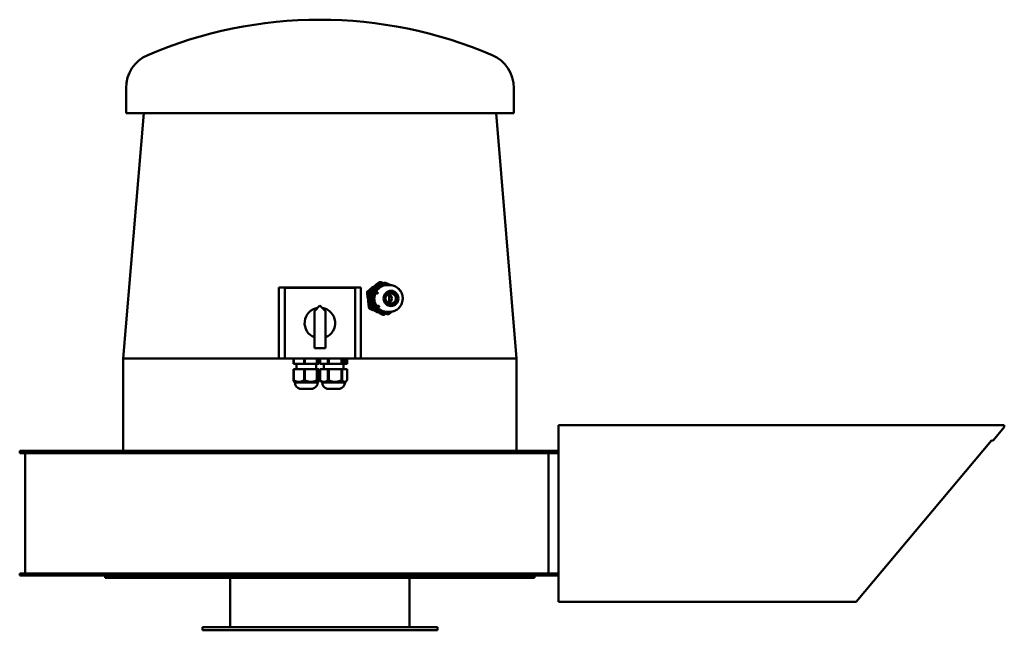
# Model space of a CAD drawing. Header units: millimetres. Extents: x 179 to 1081, y 166 to 725.
import ezdxf

# ---------------------------------------------------------------- set-up
doc = ezdxf.new("R2010")
doc.units = ezdxf.units.MM
doc.header["$LTSCALE"] = 3
doc.layers.add('Widoczne (ISO)', color=7, linetype='Continuous', lineweight=50)

msp = doc.modelspace()

# ---------------------------------------------------------------- linework, layer by layer
at = {"layer": 'Widoczne (ISO)'}
for p, q in [((276.66, 639.25), (276.66, 662.25)), ((631.66, 639.25), (631.66, 662.25)), ((292.87, 639.25), (274.16, 414.75)), ((631.66, 639.25), (276.66, 639.25)), ((615.45, 639.25), (634.16, 414.75)), ((416.66, 479.75), (416.66, 414.75)), ((491.66, 479.75), (416.66, 479.75)), ((421.91, 479.5), (486.41, 479.5)), ((421.91, 415), (421.91, 479.5)), ((486.41, 479.5), (486.41, 415)), ((491.66, 414.75), (491.66, 479.75)), ((502.48, 479.64), (498.25, 476.43)), ((500.17, 475.84), (509.62, 483.01)), ((501.45, 475.57), (512.69, 484.1)), ((503, 475.57), (514.24, 484.1)), ((508.82, 484.45), (504.93, 481.49)), ((509.68, 484.74), (509.05, 484.74)), ((512.2, 483.73), (510.26, 484.61)), ((510.47, 483.3), (511.64, 483.3)), ((512.69, 484.1), (514.24, 484.1)), ((516.06, 481.86), (513.99, 481.86)), ((514.24, 484.1), (518.94, 481.96)), ((514.47, 482.43), (516.54, 482.43)), ((517.04, 482), (517.96, 482)), ((526.22, 478.64), (527, 478.28)), ((527, 478.28), (527.06, 477.74)), ((497.67, 475.05), (499.09, 461.57)), ((500.86, 462.42), (499.59, 474.47)), ((502.96, 461.22), (501.45, 475.57)), ((501.45, 475.57), (503, 475.57)), ((504.51, 461.22), (503, 475.57)), ((506.81, 474.22), (504.74, 474.22)), ((504.93, 475.19), (507, 475.19)), ((527.26, 477.49), (527.37, 477.49)), ((449.16, 458.25), (454.16, 463.25)), ((454.16, 463.25), (459.16, 458.25)), ((499.95, 460.36), (502.65, 459.13)), ((512.44, 456.32), (501.72, 461.21)), ((515.72, 455.4), (502.96, 461.22)), ((502.96, 461.22), (504.51, 461.22)), ((517.27, 455.4), (504.51, 461.22)), ((505.94, 462.92), (508.01, 462.92)), ((506.22, 462.01), (508.28, 462.01)), ((449.16, 424.25), (449.16, 458.25)), ((459.16, 458.25), (459.16, 424.25)), ((509.43, 456.04), (511.94, 454.89)), ((511.36, 456.25), (511.75, 456.25)), ((512.52, 454.76), (512.5, 454.76)), ((513.02, 456.2), (513.98, 456.2)), ((513.38, 455.05), (514.55, 455.94)), ((515.72, 455.4), (517.27, 455.4)), ((515.76, 457.5), (517.96, 457.5)), ((517.04, 457.07), (519.11, 457.07)), ((520.37, 457.75), (517.27, 455.4)), ((459.16, 424.25), (449.16, 424.25)), ((416.66, 414.75), (274.16, 414.75)), ((274.16, 414.75), (274.16, 330.25)), ((416.66, 414.75), (429.99, 414.75)), ((486.41, 415), (421.91, 415)), ((429.99, 415), (429.99, 410)), ((430.33, 415), (430.33, 410)), ((439.61, 415), (439.61, 410)), ((440.47, 415), (440.47, 410)), ((451.28, 415), (451.28, 410)), ((451.81, 415), (451.81, 410)), ((453.33, 415), (453.33, 410)), ((453.33, 414.75), (454.25, 414.75)), ((454.25, 415), (454.25, 410)), ((454.36, 415), (454.36, 410)), ((461.41, 415), (461.41, 410)), ((462.21, 415), (462.21, 410)), ((473.82, 415), (473.82, 410)), ((474.51, 415), (474.51, 410)), ((479.07, 415), (479.07, 410)), ((479.07, 414.75), (491.66, 414.75)), ((634.16, 414.75), (491.66, 414.75)), ((634.16, 414.75), (634.16, 330.25)), ((429.99, 410), (430.33, 410)), ((430.33, 410), (439.61, 410)), ((432.66, 410), (432.66, 405)), ((439.61, 410), (440.47, 410)), ((440.47, 410), (451.28, 410)), ((450.66, 410), (450.66, 405)), ((451.28, 410), (451.81, 410)), ((451.81, 410), (453.33, 410)), ((454.25, 410), (454.36, 410)), ((454.36, 410), (461.41, 410)), ((457.66, 410), (457.66, 405)), ((461.41, 410), (462.21, 410)), ((462.21, 410), (473.82, 410)), ((473.82, 410), (474.51, 410)), ((474.51, 410), (479.07, 410)), ((474.7, 414.08), (475.37, 414.08)), ((474.7, 413.72), (474.7, 414.08)), ((474.95, 413.72), (474.7, 413.72)), ((475.12, 413.72), (474.95, 413.72)), ((474.95, 410.57), (474.95, 413.72)), ((475.12, 411.38), (474.95, 411.38)), ((475.37, 411.06), (474.95, 411.06)), ((475.09, 410.57), (474.95, 410.57)), ((475.37, 413.72), (475.12, 413.72)), ((475.12, 413.72), (475.12, 411.38)), ((475.12, 411.38), (475.37, 411.38)), ((475.37, 414.08), (475.37, 413.72)), ((475.37, 411.38), (475.37, 411.06)), ((475.66, 410), (475.66, 405)), ((475.73, 414.08), (476.39, 414.08)), ((475.73, 413.72), (475.73, 414.08)), ((475.97, 413.72), (475.73, 413.72)), ((476.15, 413.72), (475.97, 413.72)), ((475.97, 410.57), (475.97, 413.72)), ((476.15, 411.38), (475.97, 411.38)), ((476.39, 411.06), (475.97, 411.06)), ((476.11, 410.57), (475.97, 410.57)), ((476.39, 413.72), (476.15, 413.72)), ((476.15, 413.72), (476.15, 411.38)), ((476.15, 411.38), (476.39, 411.38)), ((476.39, 414.08), (476.39, 413.72)), ((476.39, 411.38), (476.39, 411.06)), ((476.69, 412.32), (476.69, 413.85)), ((477.15, 413.75), (476.69, 413.75)), ((476.87, 413.63), (476.69, 413.63)), ((476.87, 412.73), (476.69, 412.73)), ((477.19, 412.32), (476.69, 412.32)), ((476.7, 411.38), (476.71, 411.38)), ((476.7, 410.82), (476.7, 411.38)), ((476.88, 411.09), (476.7, 411.09)), ((477.16, 410.92), (476.7, 410.92)), ((476.87, 413.63), (476.87, 412.73)), ((476.87, 412.73), (477.19, 412.73)), ((477.19, 412.73), (477.19, 412.32)), ((478.15, 412.17), (477.94, 412.17)), ((478.42, 410.98), (477.97, 410.98)), ((478.45, 412.38), (477.99, 412.38)), ((478.75, 410.58), (478.41, 410.58)), ((478.42, 412.78), (478.57, 412.78)), ((478.42, 410.98), (478.57, 410.98)), ((478.57, 412.38), (478.45, 412.38)), ((478.57, 414.08), (478.75, 414.08)), ((478.57, 412.78), (478.57, 414.08)), ((478.57, 410.98), (478.57, 412.38)), ((478.75, 414.08), (478.75, 410.58)), ((429.99, 405), (429.99, 394.96)), ((429.99, 405), (430.33, 405)), ((430.33, 405), (430.33, 394.96)), ((430.33, 405), (439.61, 405)), ((439.61, 405), (439.61, 394.96)), ((439.61, 405), (440.47, 405)), ((440.47, 405), (440.47, 394.96)), ((440.47, 405), (451.28, 405)), ((451.28, 405), (451.81, 405)), ((451.28, 405), (451.28, 394.96)), ((451.81, 405), (453.33, 405)), ((451.81, 405), (451.81, 394.96)), ((453.33, 405), (453.33, 394.96)), ((454.25, 405), (454.25, 394.96)), ((454.25, 405), (454.36, 405)), ((454.36, 405), (454.36, 394.96)), ((454.36, 405), (461.41, 405)), ((461.41, 405), (462.21, 405)), ((461.41, 405), (461.41, 394.96)), ((462.21, 405), (473.82, 405)), ((462.21, 405), (462.21, 394.96)), ((473.82, 405), (474.51, 405)), ((473.82, 405), (473.82, 394.96)), ((474.51, 405), (479.07, 405)), ((474.51, 405), (474.51, 394.96)), ((479.07, 405), (479.07, 394.96)), ((431.16, 393), (430.57, 393.59)), ((452.16, 393), (431.16, 393)), ((452.16, 393), (452.76, 393.59)), ((456.16, 393), (454.72, 394.45)), ((477.16, 393), (456.16, 393)), ((477.16, 393), (478.61, 394.45)), ((447.41, 387.13), (435.91, 387.13)), ((472.41, 387.13), (460.91, 387.13)), ((672.66, 354), (672.66, 192.25)), ((1080.66, 354), (672.66, 354)), ((1070.59, 340), (1080.66, 352)), ((1080.66, 352), (1080.66, 354)), ((945.09, 192.25), (1069.07, 340)), ((1070.59, 340), (1069.07, 340)), ((179.34, 330.25), (218.32, 330.25)), ((179.34, 328.25), (179.34, 330.25)), ((218.32, 328.25), (179.34, 328.25)), ((184.34, 218.25), (184.34, 328.25)), ((218.32, 330.25), (446.6, 330.25)), ((446.6, 328.25), (218.32, 328.25)), ((446.6, 330.25), (646.57, 330.25)), ((646.57, 328.25), (446.6, 328.25)), ((646.57, 330.25), (668.44, 330.25)), ((668.44, 328.25), (646.57, 328.25)), ((663.44, 218.25), (663.44, 328.25)), ((672.66, 330.25), (668.44, 330.25)), ((668.44, 328.25), (668.44, 330.25)), ((668.44, 328.25), (672.66, 328.25)), ((179.34, 218.25), (218.32, 218.25)), ((179.34, 216.25), (179.34, 218.25)), ((218.32, 218.25), (446.6, 218.25)), ((446.6, 218.25), (646.57, 218.25)), ((646.57, 218.25), (668.44, 218.25)), ((672.66, 218.25), (668.44, 218.25)), ((668.44, 216.25), (668.44, 218.25)), ((218.32, 216.25), (179.34, 216.25)), ((446.6, 216.25), (218.32, 216.25)), ((257.66, 216.25), (257.66, 214.25)), ((650.66, 214.25), (257.66, 214.25)), ((372.16, 214.25), (372.16, 169.25)), ((646.57, 216.25), (446.6, 216.25)), ((536.16, 214.25), (536.16, 169.25)), ((668.44, 216.25), (646.57, 216.25)), ((650.66, 216.25), (650.66, 214.25)), ((668.44, 216.25), (672.66, 216.25)), ((672.66, 192.25), (945.09, 192.25)), ((561.66, 169.25), (346.66, 169.25)), ((346.66, 169.25), (346.66, 166.25)), ((561.66, 166.25), (346.66, 166.25)), ((561.66, 169.25), (561.66, 166.25))]:
    msp.add_line(p, q, dxfattribs=at)
for centre, radius, start, end in [((454.16, 324.75), 400, 66.79048, 113.20952), ((309.44, 662.25), 32.78, 113.20952, 180), ((598.88, 662.25), 32.78, 0, 66.79048), ((516.54, 481.93), 0.5, 4.93607, 90), ((507, 474.69), 0.5, 64.30957, 90), ((527.37, 476.99), 0.5, 331.23904, 90), ((454.16, 447.25), 14, 98.91285, 249.07517), ((454.16, 447.25), 14, 290.92483, 81.08715), ((508.28, 462.51), 0.5, 270, 308.35588), ((528.66, 464.81), 0.5, 277.01433, 35.24738), ((519.11, 457.57), 0.5, 270, 5.04738), ((437.16, 393), 6, 180, 257.9753), ((446.16, 393), 6, 282.0247, 0), ((462.16, 393), 6, 180, 257.9753), ((471.16, 393), 6, 282.0247, 0)]:
    msp.add_arc(centre, radius, start, end, dxfattribs=at)
for centre, major_axis, ratio, start_param, end_param in [((443.81, 469.74), (-174.68, -126.7), 0.125124, 1.793657, 1.856268), ((511.36, 469.75), (0, -13.5), 0.965926, 3.256898, 6.283185), ((511.75, 469.75), (0, 13.5), 0.965926, 0.155639, 1.109345), ((513.04, 469.75), (0, -12), 0.965926, 3.774085, 3.96269), ((515.76, 469.75), (0, 12.25), 0.965926, 0.149712, 1.111032), ((513.04, 469.75), (0, -12), 0.965926, 3.585479, 3.774085), ((509.68, 483.24), (0, 1.5), 0.965926, 5.86848, 6.915677), ((510.47, 481.8), (0, 1.5), 0.965926, 0.542956, 0.632492), ((510.47, 481.8), (0, 1.5), 0.965926, 0, 0.542956), ((514.47, 481.93), (0, 0.5), 0.965926, 0, 1.700099), ((764.59, -2484.64), (-407.38, 3856.51), 0.018113, 5.579898, 5.585336), ((499.11, 475.22), (0, 1.5), 0.965926, 0.632492, 1.67969), ((511.75, 469.75), (0, 13.5), 0.965926, 1.202837, 2.156542), ((501.03, 474.64), (0, -1.5), 0.965926, 3.863621, 4.731746), ((501.03, 474.64), (0, 1.5), 0.965926, 1.590153, 1.67969), ((501.03, 474.64), (0, 1.5), 0.965926, 0.632492, 0.722028), ((513.04, 469.75), (0, -12), 0.965926, 4.478374, 4.821282), ((515.76, 469.75), (0, 12.25), 0.965926, 1.19691, 2.162469), ((504.93, 474.69), (0, 0.5), 0.965926, 0, 2.747297), ((515.11, 469.75), (0, 5), 0.965926, 3.540624, 5.884154), ((518.86, 469.75), (0, -6), 0.965926, 0.011165, 3.130428), ((500.53, 461.73), (0, 1.5), 0.965926, 1.67969, 2.726887), ((460.41, 457.58), (-176.27, 75.79), 0.096271, 4.512021, 4.527879), ((502.3, 462.58), (0, 1.5), 0.965926, 1.67969, 1.769226), ((502.3, 462.58), (0, -1.5), 0.965926, 4.910818, 5.778943), ((513.04, 469.75), (0, -12), 0.965926, 4.821282, 5.16419), ((511.75, 469.75), (0, -13.5), 0.965926, 5.391627, 6.345333), ((502.3, 462.58), (0, 1.5), 0.965926, 2.637351, 2.726887), ((506.22, 462.51), (0, -0.5), 0.965926, 3.753675, 6.283185), ((515.76, 469.75), (0, -12.25), 0.965926, 5.396485, 6.283185), ((460.41, 457.58), (-176.27, 75.79), 0.096271, 4.457482, 4.472238), ((512.52, 456.26), (0, -1.5), 0.965926, 5.86848, 6.915677), ((513.02, 457.7), (0, -1.5), 0.965926, 5.86848, 5.958016), ((513.02, 457.7), (0, -1.5), 0.965926, 5.958016, 6.283185), ((517.04, 457.57), (0, -0.5), 0.965926, 4.858017, 6.283185), ((430.16, 407.41), (0, -12.46), 0.383136, 6.248424, 6.317947), ((440.04, 407.41), (0, -12.46), 0.991509, 6.248424, 6.317947), ((451.54, 407.41), (0, -12.46), 0.608373, 6.248424, 6.317947), ((454.3, 407.41), (0, -12.46), 0.122778, 6.248424, 6.317947), ((461.81, 407.41), (0, -12.46), 0.920862, 6.248424, 6.317947), ((474.16, 407.41), (0, -12.46), 0.798084, 6.248424, 6.317947)]:
    msp.add_ellipse(centre, major_axis=major_axis, ratio=ratio, start_param=start_param, end_param=end_param, dxfattribs=at)
for centre, major_axis in [((519.25, 469.75), (0, 7)), ((518.99, 469.75), (0, 6)), ((518.86, 469.75), (0, 5))]:
    msp.add_ellipse(centre, major_axis=major_axis, ratio=0.965926, dxfattribs=at)
for points, weights in [([(501.37, 475.84), (503.96, 477.74), (506.19, 479.43)], [1.0305282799, 1.04524919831, 1]), ([(506.19, 479.43), (508.42, 481.12), (510.81, 483.01)], [1, 1.04524919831, 1.0305282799]), ([(501.52, 468.45), (501.22, 471.29), (500.78, 474.47)], [1, 1.04524919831, 1.0305282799]), ([(502.06, 462.42), (501.82, 465.6), (501.52, 468.45)], [1.0305282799, 1.04524919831, 1]), ([(505.28, 460.16), (504.14, 460.67), (502.91, 461.21)], [1.03237490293, 1.03666867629, 1.0305282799]), ([(503.61, 458.89), (503.13, 459.02), (502.65, 459.13)], [1.00097535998, 1.00100726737, 1.00103112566]), ([(509.43, 456.04), (509.06, 456.3), (508.68, 456.54)], [1.00030061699, 1.00036224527, 1.00041913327]), ([(513.63, 456.32), (512.48, 456.87), (511.4, 457.37)], [1.0305282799, 1.03666867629, 1.03237490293]), ([(430.57, 393.59), (430.3, 393.86), (429.99, 394.96)], [1.11955744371, 1.10604073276, 1.05441349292]), ([(430.33, 394.96), (434.97, 392.21), (439.61, 394.96)], [1.05441349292, 1.19428937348, 1.05441349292]), ([(440.47, 394.96), (445.88, 392.21), (451.28, 394.96)], [1.05441349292, 1.19428937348, 1.05441349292]), ([(451.81, 394.96), (452.57, 392.21), (453.33, 394.96)], [1.05441349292, 1.19428937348, 1.05441349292]), ([(454.72, 394.45), (454.49, 394.67), (454.25, 394.96)], [1.07802922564, 1.06743324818, 1.05441349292]), ([(454.36, 394.96), (457.88, 392.21), (461.41, 394.96)], [1.05441349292, 1.19428937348, 1.05441349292]), ([(462.21, 394.96), (468.01, 392.21), (473.82, 394.96)], [1.05441349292, 1.19428937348, 1.05441349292]), ([(474.51, 394.96), (476.79, 392.21), (479.07, 394.96)], [1.05441349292, 1.19428937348, 1.05441349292])]:
    msp.add_rational_spline(points, weights, degree=2, dxfattribs=at)
for points, knots in [([(508.21, 484.45), (508.3, 484.52), (508.4, 484.57), (508.68, 484.7), (508.87, 484.74), (509.05, 484.74), (509.05, 484.74), (509.05, 484.74)], [0.13661482, 0.13661482, 0.13661482, 0.13661482, 0.170119, 0.170119, 0.22675719, 0.22675719, 0.2274922, 0.2274922, 0.2274922, 0.2274922]), ([(511.64, 483.3), (511.59, 483.3), (511.55, 483.3), (511.3, 483.27), (511.1, 483.2), (510.89, 483.07), (510.85, 483.04), (510.81, 483.01)], [-0.6861437, -0.6861437, -0.6861437, -0.6861437, -0.67147531, -0.67147531, -0.60984801, -0.60984801, -0.59578293, -0.59578293, -0.59578293, -0.59578293]), ([(516.06, 481.86), (516.08, 481.86), (516.1, 481.86), (516.17, 481.87), (516.22, 481.88), (516.31, 481.89), (516.36, 481.89), (516.45, 481.9), (516.5, 481.91), (516.59, 481.92), (516.63, 481.92), (516.71, 481.93), (516.75, 481.94), (516.83, 481.95), (516.86, 481.95), (516.93, 481.96), (516.96, 481.96), (517.01, 481.97), (517.03, 481.97), (517.04, 481.97), (517.04, 481.97), (517.04, 481.97)], [-0.2984098, -0.2984098, -0.2984098, -0.2984098, -0.2811398, -0.2811398, -0.2638698, -0.2638698, -0.2486003, -0.2486003, -0.2362038, -0.2362038, -0.2238073, -0.2238073, -0.2114108, -0.2114108, -0.1990144, -0.1990144, -0.1837448, -0.1837448, -0.1664749, -0.1664749, -0.1617598, -0.1617598, -0.1617598, -0.1617598]), ([(517.96, 482), (519.23, 482), (520.5, 481.79), (522.91, 480.99), (524.05, 480.38), (526.1, 478.85), (527, 477.91), (528.48, 475.79), (529.05, 474.61), (529.81, 472.11), (529.99, 470.79), (529.93, 468.16), (529.69, 466.85), (528.82, 464.37), (528.18, 463.2), (526.59, 461.13), (525.62, 460.23), (523.47, 458.79), (522.29, 458.25), (520.04, 457.64), (519, 457.5), (517.96, 457.5)], [0, 0, 0, 0, 0.312743, 0.312743, 0.626956, 0.626956, 0.944932, 0.944932, 1.267393, 1.267393, 1.593306, 1.593306, 1.920385, 1.920385, 2.245924, 2.245924, 2.567721, 2.567721, 2.884964, 2.884964, 3.141593, 3.141593, 3.141593, 3.141593]), ([(497.32, 475.05), (497.32, 475.11), (497.31, 475.16), (497.31, 475.22), (497.31, 475.41), (497.34, 475.61), (497.48, 475.98), (497.59, 476.15), (497.77, 476.33), (497.82, 476.38), (497.88, 476.43)], [-0.0162688, -0.0162688, -0.0162688, -0.0162688, 0, 0, 0, 0.0566613, 0.0566613, 0.1133226, 0.1133226, 0.135586, 0.135586, 0.135586, 0.135586]), ([(501.37, 475.84), (501.33, 475.82), (501.29, 475.79), (501.09, 475.61), (500.96, 475.43), (500.8, 475.05), (500.76, 474.83), (500.77, 474.57), (500.78, 474.52), (500.78, 474.47)], [-0.7471677, -0.7471677, -0.7471677, -0.7471677, -0.7331026, -0.7331026, -0.6714753, -0.6714753, -0.609848, -0.609848, -0.5957829, -0.5957829, -0.5957829, -0.5957829]), ([(506.81, 474.22), (506.83, 474.22), (506.85, 474.23), (506.89, 474.27), (506.92, 474.3), (506.96, 474.37), (506.99, 474.42), (507.03, 474.49), (507.05, 474.53), (507.09, 474.61), (507.11, 474.65), (507.14, 474.72), (507.16, 474.76), (507.19, 474.84), (507.2, 474.88), (507.22, 474.95), (507.23, 475), (507.24, 475.06), (507.24, 475.09), (507.23, 475.12), (507.22, 475.13), (507.21, 475.14)], [-0.2984098, -0.2984098, -0.2984098, -0.2984098, -0.2811398, -0.2811398, -0.2638698, -0.2638698, -0.2486003, -0.2486003, -0.2362038, -0.2362038, -0.2238073, -0.2238073, -0.2114108, -0.2114108, -0.1990144, -0.1990144, -0.1837448, -0.1837448, -0.1664749, -0.1664749, -0.1547144, -0.1547144, -0.1547144, -0.1547144]), ([(516.39, 465.46), (516.7, 465.94), (516.97, 466.47), (517.5, 467.92), (517.64, 468.9), (517.59, 470.72), (517.39, 471.69), (516.81, 473.07), (516.55, 473.53), (516.26, 473.96)], [1.7504865, 1.7504865, 1.7504865, 1.7504865, 1.922489, 1.922489, 2.1979381, 2.1979381, 2.4706169, 2.4706169, 2.6210449, 2.6210449, 2.6210449, 2.6210449]), ([(499.93, 460.36), (499.76, 460.43), (499.6, 460.54), (499.35, 460.8), (499.23, 460.97), (499.1, 461.29), (499.06, 461.43), (499.04, 461.57)], [0.7387884, 0.7387884, 0.7387884, 0.7387884, 0.7922465, 0.7922465, 0.8489356, 0.8489356, 0.8894594, 0.8894594, 0.8894594, 0.8894594]), ([(502.06, 462.42), (502.06, 462.37), (502.06, 462.32), (502.11, 462.06), (502.2, 461.86), (502.43, 461.53), (502.59, 461.38), (502.82, 461.25), (502.87, 461.23), (502.91, 461.21)], [-0.7471677, -0.7471677, -0.7471677, -0.7471677, -0.7331026, -0.7331026, -0.6714753, -0.6714753, -0.609848, -0.609848, -0.5957829, -0.5957829, -0.5957829, -0.5957829]), ([(508.59, 462.12), (508.6, 462.12), (508.6, 462.13), (508.6, 462.15), (508.6, 462.18), (508.58, 462.24), (508.56, 462.27), (508.52, 462.34), (508.5, 462.37), (508.46, 462.44), (508.44, 462.48), (508.39, 462.54), (508.36, 462.58), (508.31, 462.65), (508.28, 462.68), (508.22, 462.75), (508.19, 462.79), (508.13, 462.85), (508.1, 462.87), (508.04, 462.91), (508.02, 462.92), (508.01, 462.92)], [-0.2905597, -0.2905597, -0.2905597, -0.2905597, -0.2811398, -0.2811398, -0.2638698, -0.2638698, -0.2486003, -0.2486003, -0.2362038, -0.2362038, -0.2238073, -0.2238073, -0.2114108, -0.2114108, -0.1990144, -0.1990144, -0.1837448, -0.1837448, -0.1664749, -0.1664749, -0.1492049, -0.1492049, -0.1492049, -0.1492049]), ([(512.5, 454.76), (512.32, 454.76), (512.13, 454.8), (511.95, 454.88), (511.93, 454.88), (511.92, 454.89)], [0.6814059, 0.6814059, 0.6814059, 0.6814059, 0.73706277, 0.73706277, 0.74106634, 0.74106634, 0.74106634, 0.74106634]), ([(513.63, 456.32), (513.67, 456.3), (513.71, 456.29), (513.81, 456.26), (513.85, 456.24), (513.9, 456.23)], [-0.74716768, -0.74716768, -0.74716768, -0.74716768, -0.7331026, -0.7331026, -0.71810172, -0.71810172, -0.71810172, -0.71810172])]:
    msp.add_open_spline(points, degree=3, knots=knots, dxfattribs=at)
for points in [[(475.37, 411.06), (475.23, 411.06), (475.1, 410.85), (475.09, 410.57)], [(476.39, 411.06), (476.25, 411.06), (476.12, 410.85), (476.11, 410.57)], [(476.69, 413.85), (476.72, 413.89), (476.84, 414.01), (476.89, 414.05)], [(476.89, 410.62), (476.84, 410.65), (476.73, 410.77), (476.7, 410.82)], [(476.71, 411.38), (476.75, 411.31), (476.82, 411.17), (476.88, 411.09)], [(477.15, 413.75), (477.07, 413.75), (476.92, 413.69), (476.87, 413.63)], [(476.88, 411.09), (476.94, 411.02), (477.08, 410.92), (477.16, 410.92)], [(476.89, 414.05), (476.96, 414.1), (477.07, 414.15), (477.14, 414.15)], [(477.14, 410.52), (477.07, 410.52), (476.95, 410.57), (476.89, 410.62)], [(477.14, 414.15), (477.29, 414.15), (477.53, 413.92), (477.61, 413.69)], [(477.61, 411), (477.53, 410.77), (477.29, 410.52), (477.14, 410.52)], [(477.48, 413.38), (477.42, 413.56), (477.25, 413.75), (477.15, 413.75)], [(477.16, 410.92), (477.36, 410.92), (477.6, 411.68), (477.6, 412.31)], [(477.6, 412.31), (477.6, 412.67), (477.54, 413.19), (477.48, 413.38)], [(477.61, 413.69), (477.7, 413.46), (477.79, 412.77), (477.79, 412.33)], [(477.79, 412.33), (477.79, 411.91), (477.7, 411.24), (477.61, 411)], [(477.89, 411.64), (477.89, 411.86), (477.95, 412.27), (478.01, 412.41)], [(478.05, 410.8), (477.97, 410.93), (477.89, 411.34), (477.89, 411.64)], [(478.01, 412.41), (478.08, 412.59), (478.27, 412.78), (478.42, 412.78)], [(478.41, 410.58), (478.29, 410.58), (478.12, 410.68), (478.05, 410.8)], [(478.15, 412.17), (478.11, 412.07), (478.08, 411.82), (478.08, 411.65)], [(478.08, 411.65), (478.08, 411.47), (478.13, 411.2), (478.18, 411.12)], [(478.45, 412.38), (478.33, 412.38), (478.2, 412.29), (478.15, 412.17)], [(478.18, 411.12), (478.22, 411.04), (478.33, 410.98), (478.42, 410.98)]]:
    msp.add_open_spline(points, degree=2, dxfattribs=at)

doc.saveas('drawing.dxf')
